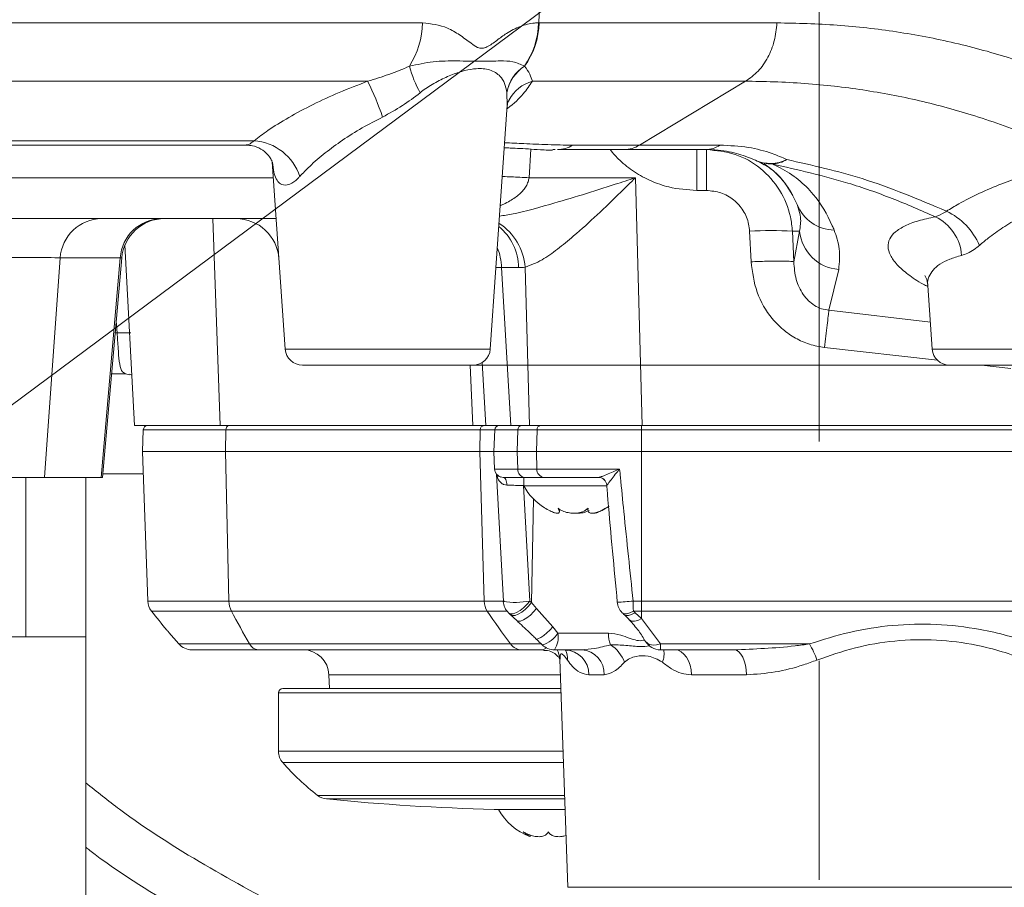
# Model space of a CAD drawing. Header units: millimetres. Extents: x 0 to 8410, y 0 to 5940.
# Tile 20 of 256: x 2066 to 2180, y 1107 to 1208. Entities that reach past the tile are written whole.
import ezdxf

# ---------------------------------------------------------------- set-up
doc = ezdxf.new("R2010")
doc.units = ezdxf.units.MM
doc.header["$LTSCALE"] = 10
doc.linetypes.add('CENTERX2', pattern=[20.32, 12.7, -2.54, 2.54, -2.54])
doc.styles.add('SLDTEXTSTYLE0', font='TXT', dxfattribs={"width": 0.605})
doc.dimstyles.new('SLDDIMSTYLE13', dxfattribs={"dimtxt": 50, "dimasz": 50, "dimexe": 0, "dimexo": 0.0625, "dimgap": 12.5, "dimtad": 0, "dimtih": 1, "dimtoh": 1, "dimdec": 1, "dimrnd": 1e-09, "dimzin": 12, "dimdsep": 46, "dimtxsty": 'SLDTEXTSTYLE0', "dimsah": 1, "dimcen": 0, "dimadec": 0, "dimazin": 0, "dimtfac": 1, "dimtofl": 0, "dimtmove": 0, "dimatfit": 3, "dimfxl": 0, "dimfrac": 2, "dimtolj": 1, "dimtzin": 12, "dimarcsym": 0})
doc.dimstyles.new('SLDDIMSTYLE2', dxfattribs={"dimtxt": 50, "dimasz": 50, "dimexe": 0, "dimexo": 0.0625, "dimgap": 12.5, "dimtad": 1, "dimtoh": 1, "dimdec": 1, "dimrnd": 1e-09, "dimzin": 12, "dimdsep": 46, "dimtxsty": 'SLDTEXTSTYLE0', "dimsah": 1, "dimcen": 0.09, "dimadec": 0, "dimazin": 0, "dimtfac": 1, "dimtofl": 0, "dimtmove": 0, "dimatfit": 3, "dimfxl": 0, "dimfrac": 2, "dimtolj": 1, "dimtzin": 12, "dimarcsym": 0})

# ---------------------------------------------------------------- blocks, each defined once
blk = doc.blocks.new('*D44')
at = {"color": 7, "linetype": 'Continuous', "lineweight": 0}
for p, q in [((2158.71, 1232.51), (1837.74, 993.81)), ((1837.74, 993.81), (1650.7, 854.72)), ((1650.7, 854.72), (887.67, 854.72))]:
    blk.add_line(p, q, dxfattribs=at)
blk.add_solid([(1837.74, 993.81), (1793.14, 969.99), (1802.09, 957.96)], dxfattribs=at)
at = {"color": 7, "linetype": 'Continuous', "lineweight": 0, "char_height": 50, "attachment_point": 1, "style": 'SLDTEXTSTYLE0'}
for s, insert in [('Smallest circumscribed', (903.55, 995.88)), ('radius axis 1, R', (903.55, 919.17)), ('400', (1376.99, 919.17))]:
    blk.add_mtext(s, dxfattribs=dict(at, insert=insert))
blk = doc.blocks.new('*D47')
at = {"color": 7, "linetype": 'Continuous', "lineweight": 0}
for p, q in [((2679.92, 1232.51), (2679.92, 1332.51)), ((2410.3, 1232.51), (2694.92, 1232.51)), ((2679.92, 1167.51), (2679.92, 1232.51)), ((2118.59, 1167.51), (2694.92, 1167.51)), ((2679.92, 1167.51), (2679.92, 727.07))]:
    blk.add_line(p, q, dxfattribs=at)
for points in [[(2679.92, 1232.51), (2687.42, 1282.51), (2672.42, 1282.51)], [(2679.92, 1167.51), (2672.42, 1117.51), (2687.42, 1117.51)]]:
    blk.add_solid(points, dxfattribs=at)
at = {"color": 7, "linetype": 'Continuous', "lineweight": 0, "char_height": 50, "attachment_point": 1, "rotation": 90, "style": 'SLDTEXTSTYLE0'}
for s, insert in [(' (3x M8)', (2615.46, 819.3)), ('65', (2615.46, 742.94))]:
    blk.add_mtext(s, dxfattribs=dict(at, insert=insert))

msp = doc.modelspace()

# ---------------------------------------------------------------- linework, layer by layer
at = {"color": 7, "linetype": 'CENTERX2', "lineweight": 0}
msp.add_line((2158.705367, 1488.853734), (2158.705367, 976.174264), dxfattribs=at)
at = {"color": 8, "linetype": 'Continuous', "lineweight": 0}
for p, q in [((2126.225295, 1207.211108), (2126.722878, 1219.280634)), ((2017.730488, 1207.211201), (2112.739115, 1207.211201)), ((2126.190024, 1207.210788), (2126.225295, 1207.211108)), ((2126.225295, 1207.211108), (2126.256308, 1207.211201)), ((2126.256308, 1207.211201), (2153.825401, 1207.211201)), ((2124.546471, 1202.191112), (2124.561193, 1202.182063)), ((2124.561193, 1202.182063), (2124.574518, 1202.174276)), ((2106.377608, 1200.436277), (2016.887485, 1200.436277)), ((2150.192113, 1200.436277), (2125.468789, 1200.436277)), ((2122.515048, 1199.126014), (2122.513218, 1199.140915)), ((2122.516575, 1199.1133), (2122.515048, 1199.126014)), ((2122.555426, 1197.649316), (2122.516575, 1199.1133)), ((1974.76454, 1193.544225), (2093.208766, 1193.544225)), ((2130.136658, 1193.017991), (2137.875193, 1193.017991)), ((2125.282521, 1192.570755), (2125.083002, 1189.252318)), ((2144.526173, 1192.514), (2144.526173, 1187.77568)), ((2145.651789, 1192.514), (2145.651789, 1187.77568)), ((2095.445304, 1190.143125), (2095.354623, 1191.042168)), ((1995.043396, 1189.252318), (2095.435275, 1189.252318)), ((2125.083002, 1189.252318), (2137.42313, 1189.252318)), ((2137.42313, 1189.252318), (2138.207162, 1160.514002)), ((2145.651789, 1187.77568), (2144.526173, 1187.77568)), ((2089.262775, 1160.514002), (2088.423303, 1184.513999)), ((2150.815429, 1179.505782), (2150.651287, 1183.037357)), ((2156.441007, 1183.037357), (2155.608948, 1183.037357)), ((2155.608948, 1183.037357), (2155.772508, 1179.505782)), ((2155.772508, 1179.505782), (2156.441007, 1183.037357)), ((2070.736787, 1179.949777), (2068.919806, 1154.513997)), ((2077.698431, 1179.949777), (2070.736787, 1179.949777)), ((2075.473091, 1154.513997), (2077.698431, 1179.949777)), ((2123.869727, 1178.828014), (2121.901969, 1178.828014)), ((2121.901969, 1178.828014), (2122.974771, 1160.514002)), ((2125.11869, 1160.514002), (2124.61762, 1178.880462)), ((2160.980131, 1178.617486), (2159.852246, 1173.880034)), ((2159.852246, 1173.880034), (2171.60557, 1172.51634)), ((2077.336288, 1171.252319), (2077.228351, 1172.636834)), ((2077.107227, 1171.252319), (2077.336288, 1171.252319)), ((2096.825271, 1169.374486), (2120.585466, 1169.374486)), ((2172.435754, 1168.087853), (2159.326015, 1169.570034)), ((2171.82527, 1169.374486), (2195.585466, 1169.374486)), ((2118.554382, 1160.514002), (2118.241592, 1167.514001)), ((2180.943061, 1167.12602), (2177.511441, 1167.514001)), ((2089.953861, 1160.03145), (2080.373137, 1160.03145)), ((2089.895188, 1157.513996), (2089.953861, 1160.03145)), ((2119.437235, 1160.03145), (2089.953861, 1160.03145)), ((2119.362279, 1157.513996), (2119.437235, 1160.03145)), ((2121.10469, 1160.03145), (2119.437235, 1160.03145)), ((2123.782563, 1160.03145), (2121.10469, 1160.03145)), ((2123.710553, 1157.513996), (2123.782563, 1160.03145)), ((2126.00728, 1160.03145), (2123.782563, 1160.03145)), ((2125.935266, 1157.513996), (2126.00728, 1160.03145)), ((2138.13673, 1160.03145), (2126.00728, 1160.03145)), ((2138.13673, 1160.03145), (2138.13673, 1160.514002)), ((2138.13673, 1157.513996), (2138.13673, 1160.03145)), ((2204.520548, 1160.03145), (2138.13673, 1160.03145)), ((2090.299486, 1140.166936), (2089.895188, 1157.513996)), ((2119.878775, 1140.166936), (2119.362279, 1157.513996)), ((2123.768761, 1155.479101), (2123.710553, 1157.513996)), ((2125.993474, 1155.479101), (2125.935266, 1157.513996)), ((2138.13673, 1140.166936), (2138.13673, 1157.513996)), ((2121.087837, 1155.479101), (2123.768761, 1155.479101)), ((2123.768761, 1155.479101), (2125.993474, 1155.479101)), ((2125.993474, 1155.479101), (2135.584051, 1155.479101)), ((2066.772303, 1136.013997), (2066.772303, 1154.513997)), ((2080.375365, 1154.932795), (2075.67945, 1154.932795)), ((2133.124052, 1154.513997), (2133.103176, 1154.513997)), ((2124.471157, 1153.548901), (2124.453014, 1153.548901)), ((2124.453014, 1153.548901), (2125.174804, 1140.166936)), ((2125.362857, 1139.985194), (2125.588591, 1152.015997)), ((2080.890997, 1140.166936), (2090.299486, 1140.166936)), ((2090.299486, 1140.166936), (2119.878775, 1140.166936)), ((2119.878775, 1140.166936), (2122.24584, 1140.166936)), ((2125.174804, 1140.166936), (2125.362857, 1139.985194)), ((2137.154256, 1140.166936), (2138.13673, 1140.166936)), ((2138.13673, 1140.166936), (2196.285783, 1140.166936)), ((2138.13673, 1138.995228), (2138.13673, 1140.166936)), ((2125.362857, 1139.985194), (2125.948789, 1139.319395)), ((2125.948789, 1139.319395), (2127.829334, 1137.164642)), ((2090.586989, 1138.995228), (2081.321767, 1138.995228)), ((2120.246059, 1138.995228), (2090.586989, 1138.995228)), ((2122.532843, 1138.995228), (2120.246059, 1138.995228)), ((2138.13673, 1138.995228), (2137.183872, 1138.995228)), ((2137.183872, 1138.995228), (2137.390471, 1138.809783)), ((2137.390471, 1138.809783), (2138.13673, 1138.130394)), ((2138.13673, 1138.995228), (2138.13673, 1138.130394)), ((2196.285783, 1138.995228), (2138.13673, 1138.995228)), ((2138.13673, 1138.130394), (2140.316506, 1135.196519)), ((2127.829334, 1137.164642), (2128.44009, 1136.444201)), ((2128.44009, 1136.444201), (2134.288084, 1136.444201)), ((2084.491572, 1135.196519), (2092.698409, 1135.196519)), ((2092.698409, 1135.196519), (2122.943378, 1135.196519)), ((2122.943378, 1135.196519), (2126.552331, 1135.196519)), ((2126.696805, 1134.514002), (2127.165514, 1134.748784)), ((2140.316506, 1135.196519), (2157.586623, 1135.196519)), ((2140.316506, 1135.196519), (2140.316506, 1134.514002)), ((2128.711232, 1131.618699), (2101.891852, 1131.618699)), ((2133.810422, 1131.618699), (2132.019401, 1131.618699)), ((2150.294419, 1131.618699), (2143.910846, 1131.618699)), ((2128.78473, 1129.513999), (2096.035189, 1129.513999)), ((2096.035189, 1122.756643), (2129.020701, 1122.756643)), ((2129.066969, 1121.431691), (2096.537026, 1121.431691)), ((2100.570078, 1117.641931), (2129.199312, 1117.641931)), ((2129.213714, 1117.229511), (2101.599871, 1117.229511)), ((2129.571666, 1106.979107), (2211.639068, 1106.979107))]:
    msp.add_line(p, q, dxfattribs=at)
at = {"color": 7, "linetype": 'Continuous', "lineweight": 0}
for p, q in [((2137.874652, 1193.017667), (2150.192113, 1200.436277)), ((2120.585466, 1169.374486), (2122.562597, 1197.648813)), ((2122.746012, 1198.219845), (2122.761442, 1198.251793)), ((1974.928929, 1193.040231), (2092.421821, 1193.040231)), ((2128.105852, 1192.527489), (2127.837385, 1192.54058)), ((2136.127836, 1192.514), (2128.382486, 1192.514)), ((2095.305598, 1191.10685), (2096.825271, 1169.374486)), ((2151.121375, 1191.375842), (2151.303194, 1191.2843)), ((2156.263323, 1185.746511), (2156.155727, 1186.153484)), ((2095.76661, 1184.513999), (2002.172439, 1184.513999)), ((2078.240334, 1181.452816), (2079.337685, 1160.514002)), ((2077.868155, 1179.949777), (2075.642808, 1154.513997)), ((2171.308458, 1176.765242), (2171.82527, 1169.374486)), ((2119.656774, 1167.822046), (2120.084866, 1160.514002)), ((2078.30458, 1166.513999), (2076.692677, 1166.513999)), ((2078.792675, 1166.417596), (2078.30458, 1166.513999)), ((2078.800781, 1166.46674), (2079.030989, 1166.366157)), ((2118.590339, 1167.514001), (2098.820398, 1167.514001)), ((2193.590338, 1167.514001), (2173.820398, 1167.514001)), ((2079.337685, 1160.514002), (2089.262775, 1160.514002)), ((2080.373137, 1160.03145), (2080.285228, 1157.513996)), ((2089.262775, 1160.514002), (2118.554382, 1160.514002)), ((2118.554382, 1160.514002), (2120.084866, 1160.514002)), ((2122.974771, 1160.514002), (2120.084866, 1160.514002)), ((2121.10469, 1160.03145), (2121.016777, 1157.513996)), ((2122.974771, 1160.514002), (2125.11869, 1160.514002)), ((2138.207162, 1160.514002), (2125.11869, 1160.514002)), ((2138.207162, 1160.514002), (2204.520548, 1160.514002)), ((2080.285228, 1157.513996), (2080.890997, 1140.166936)), ((2089.895188, 1157.513996), (2080.285228, 1157.513996)), ((2119.362279, 1157.513996), (2089.895188, 1157.513996)), ((2121.016777, 1157.513996), (2119.362279, 1157.513996)), ((2121.016777, 1157.513996), (2121.087837, 1155.479101)), ((2123.710553, 1157.513996), (2121.016777, 1157.513996)), ((2125.935266, 1157.513996), (2123.710553, 1157.513996)), ((2138.13673, 1157.513996), (2125.935266, 1157.513996)), ((2204.520548, 1157.513996), (2138.13673, 1157.513996)), ((2068.919806, 1154.513997), (2058.353564, 1154.513997)), ((2075.473091, 1154.513997), (2068.919806, 1154.513997)), ((2073.705367, 1136.013997), (2073.705367, 1154.513997)), ((2075.642808, 1154.513997), (2075.473091, 1154.513997)), ((2121.327395, 1154.892964), (2122.119276, 1140.120489)), ((2124.587412, 1154.513997), (2122.091076, 1154.513997)), ((2124.471157, 1154.513997), (2124.471157, 1153.513995)), ((2124.874166, 1154.513997), (2124.587412, 1154.513997)), ((2124.874166, 1154.513997), (2126.525375, 1154.513997)), ((2126.812129, 1154.513997), (2126.525375, 1154.513997)), ((2133.103176, 1154.513997), (2126.812129, 1154.513997)), ((2124.471157, 1153.513995), (2134.113255, 1153.513995)), ((2134.095053, 1153.600616), (2134.109019, 1153.598098)), ((2128.603686, 1150.535283), (2128.603686, 1150.825878)), ((2131.913447, 1150.90165), (2131.913447, 1150.716869)), ((2134.072843, 1150.983935), (2134.369489, 1151.180801)), ((2122.705622, 1138.809425), (2122.907891, 1138.61083)), ((2066.772303, 1136.013997), (2057.579918, 1136.013997)), ((2073.705367, 1136.013997), (2066.772303, 1136.013997)), ((2073.705367, 984.514003), (2073.705367, 1136.013997)), ((2083.345755, 1136.527037), (2084.491572, 1135.196519)), ((2093.702702, 1134.514002), (2085.995941, 1134.514002)), ((2124.226364, 1134.514002), (2093.702702, 1134.514002)), ((2126.696805, 1134.514002), (2124.226364, 1134.514002)), ((2131.177175, 1134.514002), (2128.018572, 1134.514002)), ((2148.840857, 1134.514002), (2140.316506, 1134.514002)), ((2128.647747, 1133.436663), (2129.571666, 1106.979107)), ((2128.680962, 1133.480457), (2128.67426, 1133.437594)), ((2101.891852, 1131.618699), (2101.947891, 1130.014)), ((2096.535193, 1130.014), (2128.767269, 1130.014)), ((2096.035189, 1129.513999), (2096.035189, 1122.756643)), ((2129.25616, 1116.014001), (2121.035191, 1116.014001)), ((2125.228828, 1112.868657), (2125.228828, 1113.045675))]:
    msp.add_line(p, q, dxfattribs=at)
at = {"color": 8, "linetype": 'Continuous', "lineweight": 0, "flags": 128}
for points in [[(2095.319575, 1191.067909), (2095.386616, 1190.766235), (2095.445304, 1190.143125)], [(2122.517856, 1153.600616), (2122.503689, 1153.782887), (2122.475362, 1153.955927), (2122.433851, 1154.113797), (2122.380576, 1154.251096), (2122.317369, 1154.363093), (2122.246395, 1154.445959), (2122.170093, 1154.496839), (2122.091076, 1154.513997)], [(2124.453014, 1153.548901), (2124.466459, 1153.738951), (2124.471157, 1153.773939)], [(2125.174804, 1140.166936), (2124.842982, 1139.752885), (2124.456792, 1139.374291), (2124.044521, 1139.058878), (2123.636382, 1138.829758), (2123.26227, 1138.703724), (2122.949595, 1138.690007), (2122.721272, 1138.789607), (2122.703171, 1138.806184)], [(2125.362857, 1139.985194), (2125.033444, 1139.56621), (2124.649103, 1139.18328), (2124.238192, 1138.864664), (2123.831025, 1138.633852), (2123.457632, 1138.507885), (2123.145568, 1138.496054), (2122.917848, 1138.599222), (2122.906646, 1138.609541)], [(2125.948789, 1139.319395), (2125.614634, 1138.904204), (2125.235851, 1138.524254), (2124.839957, 1138.207135), (2124.455715, 1137.975906), (2124.111044, 1137.847354), (2123.830984, 1137.830821), (2123.650304, 1137.913605)], [(2135.878664, 1138.821324), (2136.090581, 1138.703724), (2136.398711, 1138.690007), (2136.772264, 1138.789607), (2137.183872, 1138.995228)], [(2136.07782, 1138.624584), (2136.292253, 1138.507885), (2136.603192, 1138.496054), (2136.978493, 1138.599222), (2137.390471, 1138.809783)], [(2136.690388, 1138.007922), (2136.723087, 1137.975906), (2136.975503, 1137.847354), (2137.312288, 1137.830821), (2137.70897, 1137.927507), (2138.13673, 1138.130394)], [(2127.829334, 1137.164642), (2127.485149, 1136.801889), (2127.128093, 1136.466218), (2126.780527, 1136.178648), (2126.464213, 1135.957194), (2126.198954, 1135.815707), (2126.001361, 1135.763054), (2125.891427, 1135.794719)], [(2138.593049, 1135.499281), (2138.598491, 1135.49011), (2138.800326, 1135.270943), (2139.092493, 1135.125851), (2139.45759, 1135.06346), (2139.873861, 1135.087495), (2140.316506, 1135.196519)], [(2143.910846, 1131.618699), (2143.863017, 1132.188854), (2143.746746, 1132.734207), (2143.566307, 1133.234729), (2143.328328, 1133.672019), (2143.041555, 1134.030012), (2142.716528, 1134.295551), (2142.365186, 1134.458882), (2142.000441, 1134.514002)], [(2150.294419, 1131.618699), (2150.258028, 1132.188854), (2150.169561, 1132.734207), (2150.032271, 1133.234729), (2149.851202, 1133.672019), (2149.633006, 1134.030012), (2149.385703, 1134.295551), (2149.118378, 1134.458882), (2148.840857, 1134.514002)]]:
    msp.add_lwpolyline(points, dxfattribs=at)
at = {"color": 7, "linetype": 'Continuous', "lineweight": 0, "flags": 128}
for points in [[(2155.645597, 1187.205249), (2154.931957, 1188.353801), (2154.71963, 1188.638167)], [(2170.956218, 1177.93242), (2171.005727, 1177.854547), (2171.178243, 1177.457118), (2171.309791, 1176.766583), (2171.309754, 1176.766099), (2171.309754, 1176.766099)]]:
    msp.add_lwpolyline(points, dxfattribs=at)
at = {"color": 8, "linetype": 'Continuous', "lineweight": 0}
for centre, radius, start, end in [((2102.903819, 1207.435727), 9.837859, 327.66434182, 358.69224614), ((2117.030359, 1207.43096), 9.162311, 325.11776765, 358.62304055), ((2117.051247, 1207.456938), 9.177341, 324.91636565, 358.4650585), ((2117.06837, 1207.47975), 9.191862, 324.74667262, 358.32581264), ((2124.055306, 1205.659677), 13.304028, 195.19033468, 209.48092039), ((2127.014043, 1198.343457), 4.570926, 122.67280633, 169.95258159), ((2127.009809, 1198.329606), 4.564773, 122.43998006, 169.95228414), ((2127.005709, 1198.317465), 4.559131, 122.22581091, 169.94703709), ((2076.171626, 1185.370167), 33.754837, 18.87328098, 26.50905847), ((2126.662288, 1196.185726), 4.414932, 105.68403937, 151.77946856), ((2092.777475, 1187.529133), 6.030535, 18.04326687, 85.89882057), ((2128.362722, 1195.887541), 3.373599, 270.33567258, 301.72407871), ((2145.543116, 1195.438733), 2.924878, 270.56949773, 304.78103574), ((2153.054704, 1195.13211), 4.227698, 245.52512685, 296.89802876), ((2153.261243, 1195.419665), 4.575448, 246.2723012, 270.31909621), ((2153.058335, 1194.573633), 3.736332, 273.50448401, 300.7256577), ((2160.543061, 1187.911807), 4.726563, 201.83955657, 268.9504581), ((2169.828439, 1179.84661), 5.414774, 4.28978908, 64.29459782), ((2170.135127, 1178.341375), 7.783878, 23.19596276, 64.62053123), ((2075.62465, 1179.615304), 4.899293, 90.89600649, 176.08539931), ((2082.586294, 1179.615304), 4.899293, 90.89600649, 176.08539931), ((2117.636959, 1178.764182), 6.233094, 0.58676572, 50.76221847), ((2118.188428, 1178.492422), 6.440892, 3.45394564, 57.96556932), ((2153.130118, 1152.201479), 30.935352, 85.40399707, 94.59600293), ((2161.360784, 1183.549143), 4.946325, 185.93890117, 265.58633849), ((2114.886987, 1178.551949), 7.020412, 2.25362628, 21.72161326), ((2090.386378, 1160.089049), 0.436336, 103.11597173, 187.58549908), ((2119.901449, 1160.050949), 0.464624, 94.71156856, 182.40515124), ((2124.239757, 1160.058516), 0.457995, 95.99915359, 183.38789128), ((2126.46447, 1160.05852), 0.45799, 95.99863888, 183.38840599), ((2124.683125, 1155.424949), 0.915966, 176.61070761, 264.00199028), ((2126.907846, 1155.424956), 0.915974, 176.61118758, 264.00176755), ((2092.963787, 1140.199551), 2.6645, 180.70135504, 206.87133184), ((2122.095655, 1140.218421), 2.217477, 181.33040256, 213.47785764), ((2123.495, 1149.504615), 9.487571, 261.57126143, 280.19816064), ((2135.152444, 1156.994524), 16.946238, 270.50078067, 276.78403045), ((2160.465868, 1140.169931), 23.311612, 180.00736177, 182.88843436), ((2180.608144, 1186.545162), 101.807685, 207.84339243, 210.28947579), ((2201.626627, 1193.923498), 98.183052, 214.01760255, 216.73663187), ((2125.770797, 1138.124015), 3.153871, 285.58595419, 327.81736657), ((2125.858985, 1135.996739), 2.619604, 325.52713146, 9.83507596), ((2138.198777, 1136.426549), 3.910733, 179.74138164, 199.92810702), ((2085.995999, 1136.513312), 1.999311, 221.19496813, 269.99834792), ((2093.792579, 1135.726396), 1.215721, 205.83961283, 265.76033356), ((2124.261005, 1136.126247), 1.612618, 215.20707309, 268.76911624), ((2125.871325, 1133.238372), 2.786745, 4.58114644, 27.24195822), ((2129.140224, 1131.637174), 2.879236, 359.63233962, 87.65605445), ((2126.794131, 1133.397057), 2.743702, 358.4952611, 23.63428395), ((2130.991068, 1131.699633), 2.820515, 358.35567647, 86.21669953), ((2132.432383, 1131.750925), 3.942201, 19.5133425, 57.98656855), ((2137.974669, 1134.071854), 2.757392, 338.6441595, 9.22720687), ((2149.968916, 1130.52498), 8.936035, 18.26070279, 31.51860413)]:
    msp.add_arc(centre, radius, start, end, dxfattribs=at)
at = {"color": 7, "linetype": 'Continuous', "lineweight": 0}
for centre, radius, start, end in [((2153.435632, 1195.806766), 5, 244.7551326, 246.22780932), ((2146.814198, 1182.513908), 10.00012, 39.72766907, 56.55708271), ((2082.849127, 1179.513999), 5, 90, 175), ((2091.104036, 1179.513999), 5, 4, 90), ((2098.820398, 1169.513999), 2, 184, 270), ((2118.590337, 1169.513999), 2, 270, 356), ((2173.820398, 1169.513999), 2, 184, 270), ((2080.872834, 1160.013999), 0.5, 90, 178), ((2121.604385, 1160.013999), 0.5, 90, 178), ((2122.087229, 1155.513999), 1, 182, 254.86535655), ((2133.090085, 1153.514004), 0.999993, 4.49927065, 89.98934119), ((2133.10124, 1153.516645), 0.997354, 4.82962759, 89.8888119), ((2130.590546, 1156.912981), 7, 209.04974724, 237.84472979), ((2130.590546, 1156.912981), 7, 237.84472979, 244.16986861), ((2130.351768, 1156.912981), 7, 295.87939359, 302.1124157), ((2082.889781, 1140.236733), 2, 182, 218.37099379), ((2124.100859, 1140.236733), 2, 183.38178312, 225.6656355), ((2137.291682, 1140.236733), 2, 185.39808575, 225.04845834), ((2159.722547, 1201.070327), 100, 218.37099379, 219.98706085), ((2159.722547, 1201.070327), 100, 219.98706085, 220.20060972), ((2085.995938, 1136.513999), 2, 221.45408198, 270), ((2098.89368, 1131.513999), 3, 2, 90), ((2128.018571, 1136.513999), 2, 225.51039638, 270), ((2140.316506, 1136.513999), 2, 210.6155143, 270), ((2096.535192, 1129.513999), 0.5, 90, 180), ((2098.035192, 1122.756645), 2, 180, 221.4889981), ((2119.009515, 1141.305979), 30, 221.4889981, 232.07365786), ((2101.799373, 1119.219535), 2, 232.07365786, 264.27515416), ((2127.535192, 1375.932736), 260, 264.27515416, 268.56745626), ((2127.654581, 1119.412981), 7, 209.04974724, 249.35377513)]:
    msp.add_arc(centre, radius, start, end, dxfattribs=at)
at = {"color": 8, "linetype": 'Continuous', "lineweight": 0}
for centre, major_axis, ratio, start_param, end_param in [((2056.178517, 1179.513999), (15.063691, 0.357055), 0.0234777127, 0.2592191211, 1.3020254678), ((2072.810928, 1179.513999), (5.057225, 0.435889), 0.0111326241, 6.281237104, 6.5420345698), ((2135.057887, 1178.513999), (16.047981, -0.350878), 0.0028683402, 2.5318970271, 2.6072661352), ((2123.165967, 1189.828015), (-1.365182, 10.959043), 0.6946711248, 3.0552716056, 3.1529630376)]:
    msp.add_ellipse(centre, major_axis=major_axis, ratio=ratio, start_param=start_param, end_param=end_param, dxfattribs=at)
for points, knots in [([(2112.739115, 1207.211201), (2113.722485, 1207.096735), (2115.231069, 1206.921132), (2117.044, 1205.827819), (2118.168099, 1204.983212), (2119.01686, 1204.356871), (2119.659822, 1204.19896), (2120.435487, 1204.484817), (2121.35054, 1205.165439), (2122.604395, 1206.124518), (2124.073486, 1206.850291), (2125.33078, 1207.177391), (2126.02981, 1207.204561), (2126.190024, 1207.210788)], [0, 0, 0, 0, 0.1978117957, 0.3034620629, 0.4093928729, 0.4673885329, 0.5065407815, 0.5457218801, 0.6325664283, 0.71961701, 0.8417424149, 0.9637282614, 1, 1, 1, 1]), ([(2153.825401, 1207.211192), (2153.750655, 1206.504165), (2153.601164, 1205.090108), (2152.81176, 1203.165181), (2151.685074, 1201.516872), (2150.689764, 1200.796475), (2150.192111, 1200.436277)], [0, 0, 0, 0, 0.2499993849, 0.4999994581, 0.7500004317, 1, 1, 1, 1]), ([(2153.825401, 1207.211192), (2156.160987, 1207.156696), (2160.832151, 1207.047705), (2167.703573, 1206.242708), (2174.46383, 1204.958602), (2181.794091, 1202.930594), (2189.636959, 1200.021554), (2195.05542, 1197.120808), (2197.769786, 1195.667685)], [0, 0, 0, 0, 0.149561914, 0.2991232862, 0.4498729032, 0.6006208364, 0.7999318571, 1, 1, 1, 1]), ([(2106.377608, 1200.436277), (2107.210457, 1200.690884), (2108.891656, 1201.204837), (2110.436545, 1201.848747), (2111.216112, 1202.17367)], [0, 0, 0, 0, 0.4953900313, 1, 1, 1, 1]), ([(2111.216112, 1202.17367), (2112.136508, 1202.378257), (2113.998236, 1202.792085), (2116.872568, 1202.809144), (2119.596758, 1202.724376), (2121.68513, 1202.813311), (2123.259719, 1202.77794), (2124.115288, 1202.387755), (2124.546471, 1202.191112)], [0, 0, 0, 0, 0.1587707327, 0.3211528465, 0.5039828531, 0.6934177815, 0.8454909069, 1, 1, 1, 1]), ([(2122.513218, 1199.140915), (2122.441639, 1199.509975), (2122.298432, 1200.248337), (2121.69593, 1201.155315), (2120.644072, 1201.81713), (2119.162708, 1201.969823), (2117.662997, 1201.711532), (2116.202496, 1201.241435), (2114.655237, 1200.544954), (2113.386497, 1199.802175), (2112.683479, 1199.27075), (2112.473889, 1199.112316)], [0, 0, 0, 0, 0.112195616, 0.224464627, 0.3864226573, 0.5296955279, 0.6329845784, 0.7363932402, 0.8451162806, 0.9538245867, 1, 1, 1, 1]), ([(2124.574518, 1202.174276), (2124.797687, 1201.857704), (2125.247362, 1201.219826), (2125.394616, 1200.698749), (2125.468789, 1200.436277)], [0, 0, 0, 0, 0.496288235, 1, 1, 1, 1]), ([(2093.208766, 1193.544225), (2093.727622, 1193.93532), (2094.923684, 1194.836868), (2097.206337, 1196.257067), (2099.988377, 1197.744312), (2103.068043, 1199.172682), (2105.264039, 1200.011115), (2106.377608, 1200.436277)], [0, 0, 0, 0, 0.1590797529, 0.3667095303, 0.5795175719, 0.7867773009, 1, 1, 1, 1]), ([(2125.468789, 1200.436277), (2125.14494, 1199.95532), (2124.484673, 1198.974742), (2123.378267, 1197.859644), (2122.550155, 1197.253707), (2122.534151, 1197.241997)], [0, 0, 0, 0, 0.4856074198, 0.9900590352, 1, 1, 1, 1]), ([(2190.059813, 1190.894322), (2187.890452, 1191.956003), (2183.546266, 1194.082039), (2176.941623, 1196.453476), (2170.370208, 1198.261403), (2163.750546, 1199.512022), (2157.214502, 1200.263626), (2152.182413, 1200.436277), (2150.192122, 1200.436277), (2150.192111, 1200.436277)], [0, 0, 0, 0, 0.1749158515, 0.3502723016, 0.5120482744, 0.6738257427, 0.8369115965, 0.9999990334, 1, 1, 1, 1]), ([(2112.473889, 1199.112316), (2111.795674, 1198.593744), (2110.423118, 1197.54427), (2108.88817, 1196.710723), (2108.111678, 1196.289053)], [0, 0, 0, 0, 0.4941252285, 1, 1, 1, 1]), ([(2108.111678, 1196.289053), (2107.309397, 1195.873803), (2105.682156, 1195.031567), (2103.444911, 1193.616441), (2101.402729, 1192.119699), (2099.751262, 1190.70167), (2098.88316, 1189.78816), (2098.511445, 1189.397001)], [0, 0, 0, 0, 0.2061519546, 0.4181310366, 0.6267912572, 0.8401947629, 1, 1, 1, 1]), ([(2092.345497, 1193.091845), (2092.362222, 1193.072307), (2092.420842, 1193.003828), (2092.743228, 1193.183551), (2093.050763, 1193.410398), (2093.162096, 1193.504696), (2093.208766, 1193.544225)], [0, 0, 0, 0, 0.2107048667, 0.7385394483, 0.8903958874, 1, 1, 1, 1]), ([(2122.258904, 1193.305758), (2123.007753, 1193.274886), (2124.694548, 1193.205345), (2127.260595, 1193.074529), (2129.177899, 1193.036838), (2130.136658, 1193.017991)], [0, 0, 0, 0, 0.2852808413, 0.6426003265, 1, 1, 1, 1]), ([(2137.875366, 1193.018095), (2137.875378, 1193.018095), (2139.578183, 1193.018095), (2142.991512, 1193.026619), (2146.207734, 1193.034088), (2147.211589, 1193.03642)], [0, 0, 0, 0, 0.0000047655, 0.6878792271, 1, 1, 1, 1]), ([(2147.211589, 1193.03642), (2148.337974, 1192.975171), (2150.619699, 1192.8511), (2153.056481, 1192.182418), (2154.405565, 1191.603047), (2154.967332, 1191.361794)], [0, 0, 0, 0, 0.362638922, 0.7345993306, 1, 1, 1, 1]), ([(2144.526173, 1187.77568), (2143.435443, 1187.851966), (2141.615801, 1187.979232), (2139.202471, 1188.839949), (2137.286695, 1189.882452), (2135.678571, 1191.112748), (2134.8456, 1192.089113), (2134.483115, 1192.514)], [0, 0, 0, 0, 0.284463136, 0.4745640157, 0.6646572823, 0.8540682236, 1, 1, 1, 1]), ([(2145.651789, 1192.514), (2146.776816, 1192.403282), (2149.029648, 1192.181572), (2152.025677, 1190.450832), (2154.276433, 1187.909545), (2155.385015, 1185.267107), (2155.552643, 1183.598004), (2155.608948, 1183.037357)], [0, 0, 0, 0, 0.2225458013, 0.4456411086, 0.6677199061, 0.8883880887, 1, 1, 1, 1]), ([(2172.177065, 1184.725517), (2170.515579, 1185.453845), (2167.190117, 1186.911592), (2160.929957, 1189.093854), (2156.225649, 1190.171222), (2153.286725, 1190.844288)], [0, 0, 0, 0, 0.2725726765, 0.5455539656, 1, 1, 1, 1]), ([(2153.286725, 1190.844288), (2153.590905, 1190.703031), (2154.692498, 1190.191471), (2156.348911, 1189.090819), (2158.482, 1186.988098), (2159.718501, 1184.91165), (2160.384824, 1183.3536), (2160.456485, 1183.186037)], [0, 0, 0, 0, 0.0895592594, 0.3243393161, 0.5591294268, 0.9525857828, 1, 1, 1, 1]), ([(2154.967332, 1191.361794), (2157.897705, 1190.700829), (2164.238544, 1189.270611), (2170.242251, 1186.736833), (2173.471386, 1185.374023)], [0, 0, 0, 0, 0.4621429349, 1, 1, 1, 1]), ([(2173.471386, 1185.374023), (2173.938668, 1185.655946), (2175.139259, 1186.380292), (2177.272166, 1187.466048), (2179.800713, 1188.550845), (2182.390464, 1189.455208), (2184.975702, 1190.163393), (2187.576318, 1190.680512), (2189.232091, 1190.823061), (2190.059813, 1190.894322)], [0, 0, 0, 0, 0.1003958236, 0.2579477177, 0.4154259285, 0.5610201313, 0.7065408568, 0.8532996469, 1, 1, 1, 1]), ([(2098.511445, 1189.397001), (2098.437783, 1189.318585), (2098.052348, 1188.908279), (2097.536963, 1188.550328), (2096.833399, 1188.336119), (2096.403133, 1188.42721), (2095.975449, 1188.785579), (2095.66797, 1189.262563), (2095.519586, 1189.849365), (2095.445304, 1190.143125)], [0, 0, 0, 0, 0.0518990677, 0.2715592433, 0.3487026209, 0.5764125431, 0.6384403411, 0.8189990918, 1, 1, 1, 1]), ([(2121.664895, 1184.811035), (2121.923772, 1184.845178), (2123.771795, 1185.088917), (2127.040635, 1186.026313), (2131.268667, 1187.263707), (2134.58098, 1188.326421), (2136.632904, 1188.993798), (2137.413641, 1189.249214), (2137.42313, 1189.252318)], [0, 0, 0, 0, 0.0529860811, 0.378247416, 0.6160360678, 0.8539285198, 0.9982245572, 1, 1, 1, 1]), ([(2125.083002, 1189.252318), (2125.052067, 1189.088854), (2124.98783, 1188.749418), (2124.750835, 1188.264927), (2124.414373, 1187.791616), (2123.978734, 1187.346913), (2123.454211, 1186.928353), (2122.842845, 1186.537603), (2122.264864, 1186.227931), (2121.884718, 1186.066723), (2121.748666, 1186.009028)], [0, 0, 0, 0, 0.09817400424, 0.20386082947, 0.32058343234, 0.45097623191, 0.58664733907, 0.73816023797, 0.90628965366, 1, 1, 1, 1]), ([(2137.42313, 1189.252318), (2137.417107, 1189.246379), (2136.853345, 1188.690456), (2135.368728, 1187.23109), (2132.977284, 1184.923719), (2130.519048, 1182.689196), (2128.391659, 1180.949296), (2126.449653, 1179.551745), (2125.26377, 1179.117221), (2124.61762, 1178.880462)], [0, 0, 0, 0, 0.0013544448, 0.1267745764, 0.3337169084, 0.540392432, 0.6843927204, 0.8280355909, 1, 1, 1, 1]), ([(2150.651287, 1183.037357), (2150.623799, 1183.317655), (2150.541992, 1184.151871), (2149.987599, 1185.473942), (2148.857339, 1186.74516), (2147.350551, 1187.609989), (2146.217995, 1187.720454), (2145.651789, 1187.77568)], [0, 0, 0, 0, 0.1114725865, 0.3317612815, 0.5535887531, 0.7768228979, 1, 1, 1, 1]), ([(2189.237554, 1186.949843), (2188.634419, 1186.874263), (2187.427534, 1186.723027), (2185.540877, 1186.194498), (2183.678277, 1185.480819), (2181.807983, 1184.569461), (2179.996166, 1183.486308), (2178.472739, 1182.403811), (2177.6233, 1181.688229), (2177.289781, 1181.407267)], [0, 0, 0, 0, 0.14142127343, 0.28298634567, 0.4277359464, 0.57262711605, 0.73404452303, 0.89557672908, 1, 1, 1, 1]), ([(2156.441007, 1183.037357), (2156.526323, 1183.589683), (2156.67411, 1184.546439), (2156.385374, 1185.389951), (2156.263323, 1185.746511)], [0, 0, 0, 0, 0.5772906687, 1, 1, 1, 1]), ([(2171.317346, 1176.638124), (2171.137107, 1176.726305), (2170.210314, 1177.179734), (2168.974302, 1178.041458), (2167.672206, 1179.17082), (2166.898442, 1180.251), (2166.615152, 1181.258539), (2166.809767, 1182.170439), (2167.48126, 1182.982539), (2168.60081, 1183.684323), (2170.141538, 1184.280706), (2171.498615, 1184.577259), (2172.177065, 1184.725517)], [0, 0, 0, 0, 0.0280370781, 0.1441670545, 0.2567954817, 0.3694155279, 0.4771162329, 0.5847912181, 0.6889596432, 0.7931000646, 0.896563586, 1, 1, 1, 1]), ([(2172.177065, 1184.725517), (2172.543519, 1184.864288), (2172.963529, 1185.023341), (2173.413953, 1185.334364), (2173.471386, 1185.374023)], [0, 0, 0, 0, 0.8724902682, 1, 1, 1, 1]), ([(2160.456485, 1183.186037), (2160.701186, 1182.473105), (2161.192554, 1181.041511), (2161.051128, 1179.427647), (2160.980131, 1178.617486)], [0, 0, 0, 0, 0.4979989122, 1, 1, 1, 1]), ([(2177.289781, 1181.407267), (2177.201788, 1181.333076), (2176.651185, 1180.86884), (2175.936447, 1180.456853), (2175.33694, 1180.283186), (2175.228043, 1180.251641)], [0, 0, 0, 0, 0.1346934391, 0.8428227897, 1, 1, 1, 1]), ([(2175.228043, 1180.251641), (2174.746099, 1180.109228), (2173.767378, 1179.82002), (2172.668874, 1179.2386), (2171.852478, 1178.552484), (2171.405604, 1177.756066), (2171.237638, 1177.149865), (2171.31643, 1176.798803), (2171.323722, 1176.766311)], [0, 0, 0, 0, 0.1905439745, 0.3869523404, 0.5799890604, 0.7783284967, 0.9794839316, 1, 1, 1, 1]), ([(2155.772508, 1179.505782), (2155.635541, 1179.530401), (2155.361605, 1179.579639), (2154.189235, 1179.600304), (2152.625387, 1179.579638), (2151.418748, 1179.5304), (2150.815429, 1179.505782)], [0, 0, 0, 0, 0.2499976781, 0.4999986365, 0.7499992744, 1, 1, 1, 1]), ([(2159.326015, 1169.570034), (2158.741078, 1169.672294), (2157.569687, 1169.87708), (2155.944568, 1170.615981), (2154.479474, 1171.623544), (2152.833344, 1173.306892), (2151.289862, 1175.935904), (2150.974966, 1178.305346), (2150.815429, 1179.505782)], [0, 0, 0, 0, 0.124948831, 0.2502220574, 0.3734042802, 0.4985838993, 0.7459665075, 1, 1, 1, 1]), ([(2155.772508, 1179.505782), (2155.825085, 1178.817877), (2155.925869, 1177.499258), (2156.6295, 1175.964161), (2157.439274, 1174.989953), (2158.15733, 1174.424499), (2158.967845, 1174.024041), (2159.558296, 1173.927898), (2159.852246, 1173.880034)], [0, 0, 0, 0, 0.2798839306, 0.536499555, 0.6599160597, 0.7736532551, 0.8873151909, 1, 1, 1, 1]), ([(2159.852246, 1173.880034), (2159.825007, 1173.669967), (2159.76943, 1173.24137), (2159.639998, 1172.192244), (2159.488523, 1170.940655), (2159.379466, 1170.02085), (2159.326015, 1169.570034)], [0, 0, 0, 0, 0.2450630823, 0.4999990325, 0.7549384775, 1, 1, 1, 1]), ([(2078.908316, 1171.267611), (2078.907735, 1171.27049), (2078.905408, 1171.282029), (2078.626411, 1171.2861), (2078.10348, 1171.279286), (2077.588726, 1171.261192), (2077.336288, 1171.252319)], [0, 0, 0, 0, 0.100859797, 0.4043803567, 0.7079046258, 1, 1, 1, 1]), ([(2078.30458, 1166.513999), (2078.139536, 1166.594543), (2077.818057, 1166.751429), (2077.569102, 1167.871689), (2077.473267, 1169.168353), (2077.400771, 1170.345515), (2077.357465, 1170.954508), (2077.336288, 1171.252319)], [0, 0, 0, 0, 0.26994527, 0.5258102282, 0.7673142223, 0.8862115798, 1, 1, 1, 1]), ([(2133.103176, 1154.513997), (2133.187234, 1154.526745), (2133.362338, 1154.5533), (2133.819204, 1154.726032), (2134.447394, 1154.987772), (2135.081355, 1155.263097), (2135.470264, 1155.430375), (2135.580595, 1155.477621), (2135.584051, 1155.479101)], [0, 0, 0, 0, 0.1595590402, 0.332382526, 0.6051463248, 0.8888221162, 0.9965167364, 1, 1, 1, 1]), ([(2135.584051, 1155.479101), (2135.581783, 1155.476379), (2135.505857, 1155.385269), (2135.240474, 1155.0635), (2134.820431, 1154.535119), (2134.428145, 1154.014296), (2134.237934, 1153.758137), (2134.139316, 1153.6334), (2134.114427, 1153.614966), (2134.095053, 1153.600616)], [0, 0, 0, 0, 0.0033396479, 0.1117833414, 0.3956614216, 0.6656149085, 0.8362937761, 0.8725710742, 1, 1, 1, 1]), ([(2135.584051, 1155.479101), (2135.615188, 1155.157396), (2135.774753, 1153.50879), (2136.276725, 1148.402201), (2136.786107, 1143.621859), (2137.154256, 1140.166936)], [0, 0, 0, 0, 0.0629879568, 0.322787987, 1, 1, 1, 1]), ([(2122.517856, 1153.600616), (2122.396941, 1153.614969), (2122.241606, 1153.633409), (2121.972313, 1153.758113), (2121.658049, 1154.015233), (2121.408205, 1154.422053), (2121.371742, 1154.743134), (2121.359735, 1154.848871)], [0, 0, 0, 0, 0.172927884, 0.2221527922, 0.4537739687, 0.8201195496, 1, 1, 1, 1]), ([(2124.453014, 1153.548901), (2124.250855, 1153.557525), (2123.846833, 1153.574761), (2123.151257, 1153.593304), (2122.727894, 1153.598191), (2122.517856, 1153.600616)], [0, 0, 0, 0, 0.3353823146, 0.6702711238, 1, 1, 1, 1]), ([(2157.586623, 1135.196519), (2159.123565, 1135.682959), (2162.235278, 1136.667809), (2167.204686, 1137.445621), (2172.322887, 1137.574946), (2176.788564, 1137.045198), (2180.573222, 1136.195723), (2182.603654, 1135.530732), (2183.624112, 1135.196519)], [0, 0, 0, 0, 0.18535250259, 0.3752669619, 0.56136615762, 0.75352095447, 0.87612414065, 1, 1, 1, 1]), ([(2134.288084, 1136.444201), (2134.77361, 1136.388979), (2135.638451, 1136.290615), (2136.704993, 1135.857767), (2137.570356, 1135.567728), (2138.160892, 1135.552826), (2138.407447, 1135.659039), (2138.455557, 1135.679764)], [0, 0, 0, 0, 0.2910976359, 0.518516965, 0.7450131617, 0.9502444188, 1, 1, 1, 1]), ([(2182.755797, 1133.325008), (2181.816833, 1133.664824), (2179.928766, 1134.348126), (2176.451337, 1135.212602), (2172.269659, 1135.771702), (2167.516014, 1135.651887), (2162.814041, 1134.845503), (2159.922389, 1133.836868), (2158.454938, 1133.325008)], [0, 0, 0, 0, 0.1230221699, 0.2473727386, 0.4323688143, 0.6241686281, 0.8092738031, 1, 1, 1, 1]), ([(2131.177175, 1134.514002), (2131.673044, 1134.557118), (2132.793499, 1134.654544), (2133.903472, 1134.936461), (2134.522215, 1135.093612)], [0, 0, 0, 0, 0.4425605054, 1, 1, 1, 1]), ([(2134.522215, 1135.093612), (2135.132776, 1135.086162), (2136.40658, 1135.07062), (2137.874757, 1134.816321), (2138.687666, 1134.932502), (2139.041786, 1134.983112)], [0, 0, 0, 0, 0.3419105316, 0.7133229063, 1, 1, 1, 1]), ([(2148.840857, 1134.514002), (2151.197419, 1134.60558), (2154.111218, 1134.718814), (2157.028684, 1135.119829), (2157.586623, 1135.196519)], [0, 0, 0, 0, 0.8087592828, 1, 1, 1, 1]), ([(2129.536886, 1133.325008), (2129.37345, 1133.54072), (2129.041354, 1133.97904), (2128.698419, 1134.163838), (2128.68714, 1133.722314), (2128.680962, 1133.480457)], [0, 0, 0, 0, 0.3046939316, 0.6191268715, 1, 1, 1, 1]), ([(2132.019401, 1131.618699), (2131.665606, 1131.680764), (2130.948263, 1131.806607), (2130.133587, 1132.531928), (2129.727086, 1133.072212), (2129.536886, 1133.325008)], [0, 0, 0, 0, 0.3411646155, 0.691734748, 1, 1, 1, 1]), ([(2140.542729, 1133.067725), (2140.268151, 1133.229939), (2139.726048, 1133.5502), (2138.684394, 1133.870123), (2137.686773, 1133.838965), (2136.770698, 1133.566207), (2136.355068, 1133.233402), (2136.148159, 1133.067725)], [0, 0, 0, 0, 0.1775547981, 0.3505481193, 0.6615096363, 0.8314932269, 1, 1, 1, 1]), ([(2158.454938, 1133.325008), (2157.935104, 1133.136601), (2156.327845, 1132.554072), (2153.570774, 1131.832089), (2151.395721, 1131.690427), (2150.294419, 1131.618699)], [0, 0, 0, 0, 0.1909340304, 0.5903428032, 1, 1, 1, 1]), ([(2136.148159, 1133.067725), (2135.756697, 1132.671075), (2134.984074, 1131.888215), (2134.198146, 1131.707735), (2133.810422, 1131.618699)], [0, 0, 0, 0, 0.5066668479, 1, 1, 1, 1]), ([(2143.910846, 1131.618699), (2143.511632, 1131.658482), (2142.703015, 1131.739064), (2141.571134, 1132.287715), (2140.888457, 1132.805502), (2140.542729, 1133.067725)], [0, 0, 0, 0, 0.3249114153, 0.6581146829, 1, 1, 1, 1]), ([(2073.705367, 1119.087813), (2075.002974, 1118.051836), (2079.367682, 1114.567164), (2087.427373, 1109.479952), (2097.758058, 1103.854206), (2108.547614, 1099.173409), (2119.692819, 1095.41573), (2131.132772, 1092.652074), (2141.07937, 1090.957257), (2147.213276, 1090.590413), (2149.427393, 1090.457996)], [0, 0, 0, 0, 0.0605951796, 0.2038214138, 0.3470501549, 0.4897658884, 0.632527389, 0.7757989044, 0.9190715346, 1, 1, 1, 1]), ([(2148.945123, 1084.568982), (2146.664195, 1084.705815), (2140.295334, 1085.087882), (2129.950445, 1086.854889), (2118.020063, 1089.740003), (2106.400196, 1093.666942), (2095.143112, 1098.545623), (2084.399292, 1104.456106), (2077.231433, 1108.854212), (2073.858826, 1111.500953), (2073.705367, 1111.621385)], [0, 0, 0, 0, 0.0845703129, 0.2361392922, 0.387707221, 0.5387340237, 0.6897196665, 0.8412493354, 0.9927765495, 1, 1, 1, 1])]:
    msp.add_open_spline(points, degree=3, knots=knots, dxfattribs=at)
at = {"color": 7, "linetype": 'Continuous', "lineweight": 0}
for points, knots in [([(2122.565373, 1197.660574), (2122.567376, 1197.675662), (2122.572679, 1197.715591), (2122.601235, 1197.955871), (2122.751268, 1198.198379), (2122.791248, 1198.263002)], [0, 0, 0, 0, 0.3081974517, 0.8156511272, 1, 1, 1, 1]), ([(2092.357083, 1193.026801), (2092.577713, 1193.017118), (2093.109358, 1192.993785), (2094.022672, 1192.622475), (2094.786794, 1191.98904), (2095.180752, 1191.423936), (2095.313379, 1191.0915), (2095.317234, 1191.072656), (2095.318622, 1191.065872)], [0, 0, 0, 0, 0.15526310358, 0.37413250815, 0.5814660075, 0.75637316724, 0.91228215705, 1, 1, 1, 1]), ([(2122.21822, 1192.723968), (2122.442331, 1192.714106), (2123.041759, 1192.687725), (2124.171514, 1192.638718), (2125.302464, 1192.57878), (2126.552735, 1192.463618), (2127.484739, 1192.455452), (2127.818714, 1192.452525)], [0, 0, 0, 0, 0.1219935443, 0.3262948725, 0.5864283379, 0.8518005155, 1, 1, 1, 1]), ([(2136.127834, 1192.514), (2136.43064, 1192.535813), (2137.036252, 1192.57944), (2137.595545, 1192.871807), (2137.875193, 1193.017991)], [0, 0, 0, 0, 0.49999918, 1, 1, 1, 1]), ([(2145.572188, 1192.514), (2143.931396, 1192.514), (2140.646006, 1192.514), (2137.635198, 1192.514), (2136.12805, 1192.514)], [0, 0, 0, 0, 0.4994207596, 1, 1, 1, 1]), ([(2151.121375, 1191.375842), (2150.482705, 1191.624373), (2149.199776, 1192.123609), (2147.303271, 1192.469559), (2145.933832, 1192.504716), (2145.572188, 1192.514)], [0, 0, 0, 0, 0.421809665, 0.8473103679, 1, 1, 1, 1]), ([(2156.155727, 1186.153484), (2155.857679, 1186.774475), (2155.261199, 1188.017255), (2154.131918, 1189.447759), (2152.789004, 1190.588397), (2151.6776, 1191.113196), (2151.121375, 1191.375842)], [0, 0, 0, 0, 0.2686160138, 0.5375774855, 0.7685712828, 1, 1, 1, 1]), ([(2121.984447, 1189.380856), (2122.023672, 1189.380452), (2122.320039, 1189.377398), (2123.011363, 1189.354405), (2124.016495, 1189.313046), (2124.727499, 1189.272561), (2125.083002, 1189.252318)], [0, 0, 0, 0, 0.04838663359, 0.36559003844, 0.68279412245, 1, 1, 1, 1]), ([(2121.498408, 1154.724052), (2121.503524, 1154.716777), (2121.551932, 1154.647927), (2121.740062, 1154.555498), (2121.977226, 1154.527458), (2122.091076, 1154.513997)], [0, 0, 0, 0, 0.0578769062, 0.5477384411, 1, 1, 1, 1]), ([(2134.092745, 1153.571439), (2134.139074, 1153.010502), (2134.511618, 1148.499804), (2134.940963, 1143.995072), (2135.316916, 1140.050535)], [0, 0, 0, 0, 0.1243572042, 1, 1, 1, 1]), ([(2128.460413, 1150.92132), (2128.531007, 1150.773562), (2128.65332, 1150.517552), (2128.534038, 1150.346637), (2128.240647, 1150.345634), (2127.883172, 1150.447946), (2127.62639, 1150.578579), (2127.542444, 1150.621285)], [0, 0, 0, 0, 0.2856399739, 0.4949081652, 0.7046762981, 0.903453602, 1, 1, 1, 1]), ([(2131.946751, 1150.92132), (2131.739928, 1150.773424), (2131.381582, 1150.517177), (2130.643178, 1150.347689), (2129.941759, 1150.34172), (2129.265486, 1150.484721), (2128.778968, 1150.698297), (2128.538523, 1150.866635), (2128.460413, 1150.92132)], [0, 0, 0, 0, 0.2355686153, 0.4081502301, 0.5811463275, 0.7450767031, 0.9171870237, 1, 1, 1, 1]), ([(2130.471158, 1150.370931), (2130.650104, 1150.36303), (2131.050159, 1150.345368), (2131.610942, 1150.462266), (2131.919609, 1150.612984), (2132.047022, 1150.675198)], [0, 0, 0, 0, 0.3221442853, 0.7201908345, 1, 1, 1, 1]), ([(2133.957493, 1150.92132), (2133.680016, 1150.773434), (2133.199237, 1150.517194), (2132.580931, 1150.347699), (2132.170125, 1150.341714), (2131.940591, 1150.4847), (2131.895344, 1150.698284), (2131.934145, 1150.866627), (2131.946751, 1150.92132)], [0, 0, 0, 0, 0.2355525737, 0.4081383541, 0.5811309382, 0.7450670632, 0.917174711, 1, 1, 1, 1]), ([(2132.508027, 1150.370931), (2132.574588, 1150.362476), (2132.723349, 1150.343582), (2133.149839, 1150.487678), (2133.587152, 1150.697981), (2133.866683, 1150.866556), (2133.957493, 1150.92132)], [0, 0, 0, 0, 0.2406536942, 0.5378451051, 0.8498632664, 1, 1, 1, 1]), ([(2177.928702, 1099.408885), (2178.068443, 1097.699215), (2178.319534, 1094.627245), (2178.974545, 1090.592778), (2179.660651, 1087.576425), (2180.294711, 1085.37327), (2180.884213, 1083.621085), (2181.741906, 1081.387868), (2183.055452, 1078.596886), (2184.959867, 1075.479295), (2187.546678, 1072.127088), (2191.042891, 1068.6819), (2195.443203, 1065.482252), (2199.93654, 1062.964786), (2203.833219, 1061.236903), (2207.261414, 1059.977282), (2210.536655, 1058.969552), (2214.253441, 1058.058569), (2218.406931, 1057.313456), (2222.732815, 1056.837945), (2226.859751, 1056.667181), (2230.424351, 1056.737183), (2233.316049, 1056.943726), (2235.726483, 1057.217288), (2238.084774, 1057.571664), (2240.815396, 1058.098383), (2244.132113, 1058.922354), (2247.93177, 1060.136443), (2251.868082, 1061.741088), (2255.592138, 1063.625965), (2258.866572, 1065.613282), (2261.692307, 1067.612329), (2264.293734, 1069.711526), (2266.923891, 1072.10762), (2269.808112, 1075.073808), (2272.953314, 1078.73883), (2276.281182, 1083.138825), (2279.496822, 1087.945076), (2282.329371, 1092.652613), (2284.60257, 1096.746878), (2286.375465, 1100.142136), (2287.873769, 1103.145684), (2289.0934, 1105.705322), (2290.219559, 1108.194447), (2291.335522, 1110.795763), (2292.653259, 1114.12805), (2293.920017, 1117.769149), (2295.057626, 1121.603977), (2296.024815, 1125.498304), (2296.897689, 1129.974863), (2297.600884, 1135.125103), (2298.082978, 1141.07626), (2298.130087, 1145.308166), (2298.155366, 1147.578997)], [0, 0, 0, 0, 0.0225900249, 0.0405902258, 0.0544365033, 0.0642864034, 0.0718722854, 0.0799337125, 0.097580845, 0.1154417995, 0.1329748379, 0.1604882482, 0.1901316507, 0.218144, 0.2425692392, 0.2590540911, 0.2777498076, 0.2987339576, 0.3220661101, 0.3475064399, 0.3709100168, 0.3907288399, 0.4068306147, 0.4191332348, 0.4310278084, 0.4463325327, 0.4650762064, 0.4872789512, 0.5116371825, 0.5341431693, 0.5545137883, 0.5727371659, 0.5887935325, 0.6067285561, 0.6277140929, 0.6520097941, 0.6794936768, 0.7096244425, 0.7368583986, 0.7593714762, 0.7773575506, 0.7920295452, 0.8074935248, 0.8177997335, 0.8307349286, 0.8475154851, 0.8681160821, 0.8840634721, 0.9019308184, 0.9219539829, 0.9445122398, 0.9702254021, 1, 1, 1, 1]), ([(2122.919156, 1138.609198), (2123.008404, 1138.519513), (2123.238469, 1138.288322), (2123.495038, 1138.056936), (2123.652077, 1137.915311)], [0, 0, 0, 0, 0.38792727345, 1, 1, 1, 1]), ([(2123.652766, 1137.905565), (2123.775248, 1137.794892), (2124.373342, 1137.254461), (2125.127793, 1136.532451), (2125.758377, 1135.922167), (2125.890619, 1135.794183)], [0, 0, 0, 0, 0.1691036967, 0.8257507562, 1, 1, 1, 1]), ([(2135.878992, 1138.82157), (2135.92492, 1138.775086), (2135.990655, 1138.708557), (2136.05841, 1138.6448), (2136.078826, 1138.62559)], [0, 0, 0, 0, 0.6986886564, 1, 1, 1, 1]), ([(2136.072303, 1138.624807), (2136.226111, 1138.478318), (2136.444542, 1138.270282), (2136.629005, 1138.064307), (2136.683578, 1138.003369)], [0, 0, 0, 0, 0.7041494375, 1, 1, 1, 1]), ([(2136.691234, 1138.00217), (2137.078726, 1137.574111), (2137.810533, 1136.765692), (2138.33203, 1135.899084), (2138.577393, 1135.491346)], [0, 0, 0, 0, 0.5295013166, 1, 1, 1, 1]), ([(2125.890529, 1135.791888), (2125.98132, 1135.705678), (2126.222545, 1135.476622), (2126.465734, 1135.235727), (2126.617393, 1135.085498)], [0, 0, 0, 0, 0.3763739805, 1, 1, 1, 1]), ([(2126.766099, 1134.452355), (2126.92158, 1134.455018), (2127.357672, 1134.462485), (2127.961223, 1134.169693), (2128.393773, 1133.810337), (2128.592477, 1133.539193), (2128.664129, 1133.379631), (2128.662749, 1133.383806), (2128.662218, 1133.38541)], [0, 0, 0, 0, 0.1081567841, 0.303358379, 0.4834434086, 0.6662200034, 0.871711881, 1, 1, 1, 1]), ([(2129.266253, 1134.487731), (2129.271466, 1134.488504), (2129.399583, 1134.507502), (2129.569511, 1134.430919), (2129.541523, 1134.448074), (2129.533092, 1134.453242)], [0, 0, 0, 0, 0.0287841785, 0.7074216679, 1, 1, 1, 1]), ([(2124.397273, 1113.421318), (2124.59139, 1113.274917), (2124.927721, 1113.021259), (2125.197004, 1112.849635), (2125.206467, 1112.862922), (2125.210552, 1112.868657)], [0, 0, 0, 0, 0.4368636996, 0.7569190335, 1, 1, 1, 1]), ([(2127.308837, 1113.421318), (2127.223681, 1113.273422), (2127.076137, 1113.017172), (2126.566002, 1112.847689), (2125.983675, 1112.841718), (2125.330043, 1112.98472), (2124.793454, 1113.198296), (2124.494417, 1113.366633), (2124.397273, 1113.421318)], [0, 0, 0, 0, 0.2355661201, 0.4081494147, 0.5811472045, 0.7450766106, 0.9171866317, 1, 1, 1, 1]), ([(2129.362321, 1112.973941), (2129.209547, 1112.934311), (2128.829438, 1112.835712), (2128.262584, 1112.845042), (2127.750915, 1112.983762), (2127.454271, 1113.19839), (2127.344501, 1113.366651), (2127.308837, 1113.421318)], [0, 0, 0, 0, 0.16417758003, 0.40847985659, 0.63998279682, 0.88303088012, 1, 1, 1, 1])]:
    msp.add_open_spline(points, degree=3, knots=knots, dxfattribs=at)

# ---------------------------------------------------------------- dimensions: what is measured, and where the dimension line sits
dim = msp.add_linear_dim(base=(2679.915828, 1232.513999), p1=(2118.590337, 1167.513999), p2=(2410.299158, 1232.513999), angle=90, text='<> (3x M8)', dimstyle='SLDDIMSTYLE2', dxfattribs=at)
dim.commit()
dim.dimension.update_dxf_attribs({"geometry": '*D47', "text_midpoint": (2679.915828, 907.058828), "dimtype": 160})
dim = msp.add_radius_dim(center=(2158.705367, 1232.513999), mpoint=(1837.735914, 993.812072), text='Smallest circumscribed\\Pradius axis 1, <>', dimstyle='SLDDIMSTYLE13', dxfattribs=at)
dim.commit()
dim.dimension.update_dxf_attribs({"geometry": '*D44', "text_midpoint": (1256.686352, 931.424358), "dimtype": 164})

doc.saveas('drawing.dxf')
